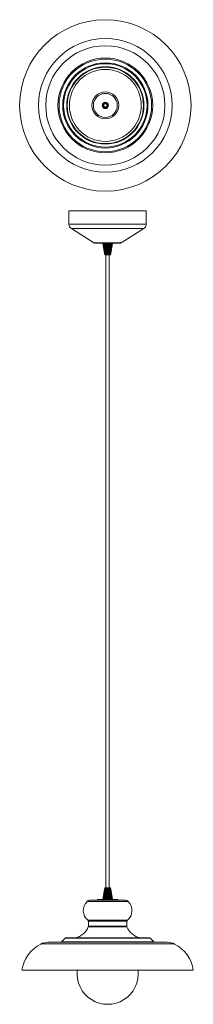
# Model space of a CAD drawing. Header units: millimetres. Extents: x -113 to 157, y -1399 to 129.
import ezdxf

# ---------------------------------------------------------------- set-up
doc = ezdxf.new("R2010")
doc.units = ezdxf.units.MM

msp = doc.modelspace()

# ---------------------------------------------------------------- linework, layer by layer
at = {"color": 7, "linetype": 'Continuous', "lineweight": 15}
for p, q in [((-36.2, -167.7), (-36.2, -188.3)), ((-36.2, -167.7), (83.8, -167.7)), ((83.8, -188.3), (83.8, -167.7)), ((-32.5, -195.1), (2.6, -217)), ((45, -217), (80, -195.1)), ((5.2, -217.7), (42.3, -217.7)), ((21.2, -235.7), (19.6, -217.7)), ((21.6, -235.7), (20.2, -217.7)), ((21.9, -235.7), (20.7, -217.7)), ((22.3, -235.7), (21.4, -217.7)), ((22.7, -235.7), (22, -217.7)), ((22.1, -217.7), (22.8, -235.7)), ((23.1, -235.7), (22.7, -217.7)), ((22.8, -217.7), (23.2, -235.7)), ((23.4, -217.7), (23.6, -235.7)), ((23.5, -235.7), (23.4, -217.7)), ((23.9, -235.7), (24, -217.7)), ((24.1, -217.7), (24, -235.7)), ((24.3, -235.7), (24.7, -217.7)), ((24.8, -217.7), (24.4, -235.7)), ((25.5, -217.7), (24.8, -235.7)), ((26.1, -217.7), (25.2, -235.7)), ((26.7, -217.7), (25.6, -235.7)), ((27.3, -217.7), (25.9, -235.7)), ((27.9, -217.7), (26.3, -235.7)), ((28.3, -235.7), (29.8, -226)), ((19.4, -235.7), (19.4, -235.7)), ((19.4, -235.7), (19.4, -235.7)), ((19.7, -235.7), (19.5, -235.7)), ((19.5, -235.7), (19.5, -235.7)), ((19.7, -235.7), (19.8, -235.7)), ((19.8, -235.7), (20.1, -235.7)), ((20.1, -235.7), (20.3, -235.7)), ((20.3, -235.7), (20.6, -235.7)), ((20.6, -235.7), (20.9, -235.7)), ((20.9, -235.7), (21.2, -235.7)), ((21.2, -235.7), (21.2, -1217.7)), ((21.3, -235.7), (21.6, -235.7)), ((21.6, -235.7), (22, -235.7)), ((22, -235.7), (25.1, -235.7)), ((25.1, -235.7), (25.5, -235.7)), ((25.5, -235.7), (25.9, -235.7)), ((25.9, -235.7), (26.3, -235.7)), ((26.3, -235.7), (26.6, -235.7)), ((26.4, -1217.7), (26.4, -235.7)), ((26.6, -235.7), (26.9, -235.7)), ((26.9, -235.7), (27.2, -235.7)), ((27.2, -235.7), (27.5, -235.7)), ((27.5, -235.7), (27.7, -235.7)), ((27.7, -235.7), (27.9, -235.7)), ((27.9, -235.7), (28.1, -235.7)), ((28.1, -235.7), (28.1, -235.7)), ((28.1, -235.7), (28.2, -235.7)), ((28.2, -235.7), (28.2, -235.7)), ((28.3, -235.7), (28.9, -231.8)), ((19.3, -1217.7), (17.8, -1227.5)), ((19.4, -1217.7), (19.4, -1217.7)), ((19.4, -1217.7), (19.4, -1217.7)), ((19.6, -1217.7), (19.5, -1217.7)), ((19.5, -1217.7), (19.5, -1217.7)), ((19.6, -1235.7), (21.3, -1217.7)), ((19.8, -1217.7), (19.7, -1217.7)), ((20.1, -1217.7), (19.8, -1217.7)), ((20.3, -1217.7), (20.1, -1217.7)), ((20.2, -1235.7), (21.6, -1217.7)), ((20.6, -1217.7), (20.3, -1217.7)), ((20.9, -1217.7), (20.6, -1217.7)), ((20.8, -1235.7), (22, -1217.7)), ((21.3, -1217.7), (20.9, -1217.7)), ((21.6, -1217.7), (21.3, -1217.7)), ((21.4, -1235.7), (22.3, -1217.7)), ((22, -1217.7), (21.6, -1217.7)), ((22.4, -1217.7), (22, -1217.7)), ((22.1, -1235.7), (22.7, -1217.7)), ((25.5, -1217.7), (22.4, -1217.7)), ((22.7, -1235.7), (23.1, -1217.7)), ((23.2, -1217.7), (22.8, -1235.7)), ((23.4, -1235.7), (23.5, -1217.7)), ((23.6, -1217.7), (23.5, -1235.7)), ((24.1, -1235.7), (23.9, -1217.7)), ((24, -1217.7), (24.2, -1235.7)), ((24.7, -1235.7), (24.3, -1217.7)), ((24.4, -1217.7), (24.8, -1235.7)), ((25.4, -1235.7), (24.7, -1217.7)), ((24.8, -1217.7), (25.5, -1235.7)), ((25.2, -1217.7), (26.1, -1235.7)), ((25.9, -1217.7), (25.5, -1217.7)), ((25.6, -1217.7), (26.8, -1235.7)), ((26.3, -1217.7), (25.9, -1217.7)), ((26, -1217.7), (27.4, -1235.7)), ((26.6, -1217.7), (26.3, -1217.7)), ((26.3, -1217.7), (27.9, -1235.7)), ((26.9, -1217.7), (26.6, -1217.7)), ((27.2, -1217.7), (26.9, -1217.7)), ((27.5, -1217.7), (27.2, -1217.7)), ((27.7, -1217.7), (27.5, -1217.7)), ((27.9, -1217.7), (27.7, -1217.7)), ((27.9, -1217.7), (28.1, -1217.7)), ((28.1, -1217.7), (28.1, -1217.7)), ((28.2, -1217.7), (28.2, -1217.7)), ((28.2, -1217.7), (28.2, -1217.7)), ((28.2, -1217.7), (28.2, -1217.7)), ((51.5, -1237.2), (-3.9, -1237.2)), ((7.8, -1236.2), (7.8, -1236.7)), ((39.3, -1235.7), (8.3, -1235.7)), ((39.8, -1236.7), (39.8, -1236.2)), ((-6.1, -1269.7), (-6.1, -1277.4)), ((53.7, -1277.4), (53.7, -1269.7)), ((-42.3, -1295.9), (-48, -1301.5)), ((88.5, -1295.3), (-40.9, -1295.3)), ((95.6, -1301.5), (89.9, -1295.9)), ((116.3, -1302.3), (-68.7, -1302.3)), ((156.8, -1345.7), (-109.2, -1345.7))]:
    msp.add_line(p, q, dxfattribs=at)
at = {"color": 8, "linetype": 'Continuous', "lineweight": 15}
for p, q in [((-36.2, -188.3), (83.8, -188.3)), ((-32.5, -195.1), (80, -195.1)), ((2.6, -217), (45, -217)), ((20.3, -229.9), (19.1, -217.7)), ((26.6, -1217.9), (28.5, -1235.7)), ((39.8, -1236.2), (7.8, -1236.2)), ((39.8, -1236.7), (7.8, -1236.7)), ((55.7, -1239), (-8.1, -1239)), ((54.4, -1268.2), (-6.8, -1268.2)), ((53.8, -1278.1), (-6.2, -1278.1)), ((53.7, -1269.7), (-6.1, -1269.7)), ((53.7, -1277.4), (-6.1, -1277.4)), ((89.9, -1295.9), (-42.3, -1295.9)), ((74.1, -1295.2), (-26.5, -1295.2)), ((127.5, -1304.9), (-80, -1304.9)), ((95.6, -1301.5), (-48, -1301.5))]:
    msp.add_line(p, q, dxfattribs=at)
at = {"color": 7, "linetype": 'Continuous', "lineweight": 15, "flags": 128}
for points in [[(16.5, -217.7), (17.1, -221.7), (19.3, -235.7)], [(16.5, -217.7), (16.5, -217.8), (16.6, -218.2), (16.8, -219.8), (17.8, -226.1), (19.3, -235.7)], [(19.3, -235.7), (19.3, -235.6), (19.2, -235.3), (19, -233.7), (18, -227.3), (16.5, -217.7)], [(16.5, -217.7), (16.5, -217.8), (16.6, -218.2), (16.8, -219.8), (17.8, -226.1), (19.3, -235.7)], [(16.6, -217.7), (17.2, -221.7), (19.4, -235.7)], [(16.6, -217.7), (16.7, -217.8), (16.7, -218.2), (17, -219.8), (17.9, -226.1), (19.4, -235.7)], [(16.6, -217.7), (18.8, -232.2), (19.4, -235.7)], [(19.3, -235.7), (19.3, -235.6), (19.3, -235.3), (19, -233.7), (18.1, -227.3), (16.6, -217.7)], [(19.4, -235.7), (19.4, -235.6), (19.3, -235.3), (19.1, -233.7), (18.2, -227.3), (16.7, -217.7)], [(16.8, -217.7), (17.4, -221.7), (19.5, -235.7)], [(16.8, -217.7), (16.8, -217.8), (16.9, -218.2), (17.1, -219.8), (18.1, -226.1), (19.5, -235.7)], [(16.8, -217.7), (18.9, -232.2), (19.5, -235.7)], [(19.5, -235.7), (19.5, -235.6), (19.5, -235.3), (19.2, -233.7), (18.3, -227.3), (16.9, -217.7)], [(17, -217.7), (17.6, -221.7), (19.7, -235.7)], [(17, -217.7), (17.1, -217.8), (17.1, -218.2), (17.3, -219.8), (18.3, -226.1), (19.7, -235.7)], [(17, -217.7), (19.1, -232.2), (19.6, -235.7)], [(19.7, -235.7), (19.7, -235.6), (19.6, -235.3), (19.4, -233.7), (18.5, -227.3), (17.2, -217.7)], [(17.3, -217.7), (17.9, -221.7), (19.8, -235.7)], [(17.3, -217.7), (17.4, -217.8), (17.4, -218.2), (17.6, -219.8), (18.5, -226.1), (19.8, -235.7)], [(17.3, -217.7), (19.3, -232.2), (19.8, -235.7)], [(19.9, -235.7), (19.9, -235.6), (19.8, -235.3), (19.6, -233.7), (18.8, -227.3), (17.5, -217.7)], [(17.6, -217.7), (19.5, -232.2), (20, -235.7)], [(17.7, -217.7), (18.2, -221.7), (20.1, -235.7)], [(17.7, -217.7), (17.7, -217.8), (17.8, -218.2), (18, -219.8), (18.8, -226.1), (20.1, -235.7)], [(20.1, -235.7), (20.1, -235.6), (20.1, -235.3), (19.9, -233.7), (19.1, -227.3), (17.9, -217.7)], [(18, -217.7), (19.8, -232.2), (20.2, -235.7)], [(18.1, -217.7), (18.6, -221.7), (20.3, -235.7)], [(18.1, -217.7), (18.1, -217.8), (18.2, -218.2), (18.4, -219.8), (19.1, -226.1), (20.3, -235.7)], [(20.4, -235.7), (20.4, -235.6), (20.4, -235.3), (20.2, -233.7), (19.5, -227.3), (18.4, -217.7)], [(18.4, -217.7), (20.1, -232.2), (20.5, -235.7)], [(18.6, -217.7), (19, -221.7), (20.6, -235.7)], [(18.6, -217.7), (18.6, -217.8), (18.6, -218.2), (18.8, -219.8), (19.5, -226.1), (20.6, -235.7)], [(20.7, -235.7), (20.7, -235.6), (20.7, -235.3), (20.5, -233.7), (19.9, -227.3), (18.9, -217.7)], [(18.9, -217.7), (20.4, -232.2), (20.8, -235.7)], [(19.1, -217.7), (19.5, -221.7), (20.9, -235.7)], [(19.1, -217.7), (19.1, -217.8), (19.1, -218.2), (19.3, -219.8), (20, -226.1), (20.9, -235.7)], [(21, -235.7), (21, -235.6), (21, -235.3), (20.9, -233.7), (20.3, -227.3), (19.4, -217.7)], [(19.5, -217.7), (20.8, -232.2), (21.1, -235.7)], [(19.6, -217.7), (20, -221.7), (21.3, -235.7)], [(19.6, -217.7), (19.6, -217.8), (19.7, -218.2), (19.8, -219.8), (20.4, -226.1), (21.3, -235.7)], [(21.4, -235.7), (21.4, -235.6), (21.4, -235.3), (21.2, -233.7), (20.7, -227.3), (20, -217.7)], [(20, -217.7), (21.2, -232.2), (21.5, -235.7)], [(20.2, -217.7), (20.5, -221.7), (21.6, -235.7)], [(20.2, -217.7), (20.2, -217.8), (20.3, -218.2), (20.4, -219.8), (20.9, -226.1), (21.7, -235.7)], [(21.8, -235.7), (21.8, -235.6), (21.7, -235.3), (21.6, -233.7), (21.2, -227.3), (20.6, -217.7)], [(20.6, -217.7), (21.6, -232.2), (21.8, -235.7)], [(20.8, -217.7), (21.1, -221.7), (22, -235.7)], [(20.8, -217.7), (20.9, -217.8), (20.9, -218.2), (21, -219.8), (21.4, -226.1), (22, -235.7)], [(22.2, -235.7), (22.2, -235.6), (22.1, -235.3), (22.1, -233.7), (21.7, -227.3), (21.2, -217.7)], [(21.3, -217.7), (22, -232.2), (22.2, -235.7)], [(21.5, -217.7), (21.5, -217.8), (21.5, -218.2), (21.6, -219.8), (21.9, -226.1), (22.4, -235.7)], [(22.4, -235.7), (21.9, -226.8), (21.9, -226.7), (21.5, -217.7)], [(22.6, -235.7), (22.6, -235.6), (22.5, -235.3), (22.5, -233.7), (22.2, -227.3), (21.9, -217.7)], [(21.9, -217.7), (22.5, -232.2), (22.6, -235.7)], [(22.8, -235.7), (22.5, -226.8), (22.5, -226.7), (22.1, -217.7)], [(22.2, -217.7), (22.2, -217.8), (22.2, -218.2), (22.2, -219.8), (22.5, -226.1), (22.9, -235.7)], [(23, -235.7), (23, -235.6), (23, -235.3), (22.9, -233.7), (22.8, -227.3), (22.6, -217.7)], [(22.6, -217.7), (23, -232.2), (23, -235.7)], [(23.2, -235.7), (23, -226.8), (23, -226.7), (22.8, -217.7)], [(22.9, -217.7), (22.9, -217.8), (22.9, -218.2), (22.9, -219.8), (23, -226.1), (23.3, -235.7)], [(23.4, -235.7), (23.4, -235.6), (23.4, -235.3), (23.4, -233.7), (23.3, -227.3), (23.3, -217.7)], [(23.3, -217.7), (23.4, -232.2), (23.5, -235.7)], [(23.5, -217.7), (23.5, -217.8), (23.5, -218.2), (23.6, -219.8), (23.6, -226.1), (23.7, -235.7)], [(23.7, -235.7), (23.6, -226.8), (23.6, -226.7), (23.5, -217.7)], [(23.8, -235.7), (23.8, -235.6), (23.8, -235.3), (23.8, -233.7), (23.9, -227.3), (24, -217.7)], [(24, -217.7), (23.9, -232.2), (23.9, -235.7)], [(24.2, -217.7), (24.2, -217.8), (24.2, -218.2), (24.2, -219.8), (24.2, -226.1), (24.1, -235.7)], [(24.1, -235.7), (24.1, -226.8), (24.1, -226.7), (24.2, -217.7)], [(24.3, -235.7), (24.3, -235.6), (24.3, -235.3), (24.3, -233.7), (24.4, -227.3), (24.6, -217.7)], [(24.7, -217.7), (24.4, -232.2), (24.3, -235.7)], [(24.5, -235.7), (24.7, -226.8), (24.7, -226.7), (24.9, -217.7)], [(24.9, -217.7), (24.9, -217.8), (24.9, -218.2), (24.9, -219.8), (24.8, -226.1), (24.6, -235.7)], [(24.7, -235.7), (24.7, -235.6), (24.7, -235.3), (24.8, -233.7), (25, -227.3), (25.3, -217.7)], [(25.4, -217.7), (24.8, -232.2), (24.7, -235.7)], [(24.9, -235.7), (25.2, -226.8), (25.2, -226.7), (25.6, -217.7)], [(25.6, -217.7), (25.6, -217.8), (25.6, -218.2), (25.5, -219.8), (25.3, -226.1), (25, -235.7)], [(25.1, -235.7), (25.6, -226), (26, -217.7)], [(25.1, -235.7), (25.1, -235.6), (25.1, -235.3), (25.2, -233.7), (25.5, -227.3), (26, -217.7)], [(25.3, -235.7), (25.8, -226.8), (25.8, -226.7), (26.2, -217.7)], [(26.3, -217.7), (26.3, -217.8), (26.2, -218.2), (26.2, -219.8), (25.9, -226.1), (25.4, -235.7)], [(25.5, -235.7), (26.2, -226), (26.7, -217.7)], [(25.5, -235.7), (25.5, -235.6), (25.5, -235.3), (25.6, -233.7), (26, -227.3), (26.7, -217.7)], [(25.7, -235.7), (26.3, -226.8), (26.3, -226.7), (26.9, -217.7)], [(26.9, -217.7), (26.9, -217.8), (26.9, -218.2), (26.8, -219.8), (26.4, -226.1), (25.8, -235.7)], [(25.9, -235.7), (26.7, -226), (27.3, -217.7)], [(25.9, -235.7), (25.9, -235.6), (25.9, -235.3), (26, -233.7), (26.5, -227.3), (27.3, -217.7)], [(27.5, -217.7), (27.5, -217.8), (27.5, -218.2), (27.4, -219.8), (26.9, -226.1), (26.1, -235.7)], [(26.1, -235.7), (26.8, -226.8), (26.8, -226.7), (27.5, -217.7)], [(26.3, -235.7), (27.2, -226), (27.9, -217.7)], [(26.3, -235.7), (26.3, -235.6), (26.3, -235.3), (26.4, -233.7), (27, -227.3), (27.9, -217.7)], [(26.4, -235.7), (27.2, -226.8), (27.2, -226.7), (28, -217.7)], [(28.1, -217.7), (28.1, -217.8), (28.1, -218.2), (27.9, -219.8), (27.4, -226.1), (26.5, -235.7)], [(26.6, -235.7), (27.6, -226), (28.4, -217.7)], [(26.6, -235.7), (26.6, -235.6), (26.7, -235.3), (26.8, -233.7), (27.5, -227.3), (28.4, -217.7)], [(28.6, -217.7), (28.6, -217.8), (28.6, -218.2), (28.4, -219.8), (27.8, -226.1), (26.8, -235.7)], [(26.8, -235.7), (27.7, -226.8), (27.7, -226.7), (28.6, -217.7)], [(26.9, -235.7), (28, -226), (29, -217.7)], [(26.9, -235.7), (26.9, -235.6), (27, -235.3), (27.2, -233.7), (27.9, -227.3), (28.9, -217.7)], [(29.1, -217.7), (29.1, -217.8), (29.1, -218.2), (28.9, -219.8), (28.2, -226.1), (27.1, -235.7)], [(27.1, -235.7), (28.1, -226.8), (28.1, -226.7), (29.1, -217.7)], [(27.2, -235.7), (28.4, -226), (29.4, -217.7)], [(27.2, -235.7), (27.2, -235.6), (27.3, -235.3), (27.5, -233.7), (28.2, -227.3), (29.4, -217.7)], [(27.3, -235.7), (28.4, -226.8), (28.4, -226.7), (29.5, -217.7)], [(29.6, -217.7), (29.6, -217.8), (29.5, -218.2), (29.3, -219.8), (28.6, -226.1), (27.4, -235.7)], [(27.5, -235.7), (28.8, -226), (29.8, -217.7)], [(27.5, -235.7), (27.5, -235.6), (27.5, -235.3), (27.7, -233.7), (28.6, -227.3), (29.8, -217.7)], [(30, -217.7), (30, -217.8), (29.9, -218.2), (29.7, -219.8), (28.9, -226.1), (27.6, -235.7)], [(27.6, -235.7), (28.7, -226.8), (28.8, -226.7), (29.9, -217.7)], [(27.7, -235.7), (29.1, -226), (30.2, -217.7)], [(27.7, -235.7), (27.7, -235.6), (27.8, -235.3), (28, -233.7), (28.9, -227.3), (30.2, -217.7)], [(30.3, -217.7), (30.3, -217.8), (30.3, -218.2), (30, -219.8), (29.2, -226.1), (27.8, -235.7)], [(27.8, -235.7), (29, -226.8), (29, -226.7), (30.3, -217.7)], [(27.9, -235.7), (29.3, -226), (30.5, -217.7)], [(27.9, -235.7), (27.9, -235.6), (28, -235.3), (28.2, -233.7), (29.1, -227.3), (30.5, -217.7)], [(30.6, -217.7), (30.6, -217.8), (30.5, -218.2), (30.3, -219.8), (29.4, -226.1), (28, -235.7)], [(28, -235.7), (29.2, -226.8), (29.3, -226.7), (30.5, -217.7)], [(28.1, -235.7), (29.5, -226), (30.7, -217.7)], [(28.1, -235.7), (28.1, -235.6), (28.1, -235.3), (28.4, -233.7), (29.3, -227.3), (30.7, -217.7)], [(28.1, -235.7), (29.4, -226.8), (29.4, -226.7), (30.8, -217.7)], [(30.8, -217.7), (30.8, -217.8), (30.7, -218.2), (30.5, -219.8), (29.6, -226.1), (28.1, -235.7)], [(28.2, -235.7), (29.7, -226), (30.9, -217.7)], [(28.2, -235.7), (29.7, -226), (31, -217.7)], [(28.2, -235.7), (28.2, -235.6), (28.2, -235.3), (28.5, -233.7), (29.4, -227.3), (30.9, -217.7)], [(28.2, -235.7), (29.5, -226.8), (29.6, -226.7), (30.9, -217.7)], [(31, -217.7), (31, -217.8), (30.9, -218.2), (30.7, -219.8), (29.7, -226.1), (28.2, -235.7)], [(28.2, -235.7), (28.3, -235.6), (28.3, -235.3), (28.6, -233.7), (29.5, -227.3), (31, -217.7)], [(31.1, -217.7), (31, -217.8), (31, -218.2), (30.7, -219.8), (29.8, -226.1), (28.3, -235.7)], [(28.3, -235.7), (28.3, -235.6), (28.4, -235.3), (28.6, -233.7), (29.6, -227.3), (31.1, -217.7)], [(31.1, -217.7), (31.1, -217.8), (31, -218.2), (30.8, -219.8), (29.8, -226.1), (28.9, -231.8)], [(19.3, -1217.7), (17.8, -1227.5), (16.5, -1235.7)], [(19.3, -1217.7), (19.3, -1217.8), (19.2, -1218.2), (19, -1219.8), (18, -1226.1), (16.5, -1235.7)], [(16.5, -1235.7), (16.5, -1235.6), (16.6, -1235.3), (16.8, -1233.7), (17.8, -1227.3), (19.3, -1217.7)], [(19.3, -1217.7), (19.3, -1217.8), (19.2, -1218.2), (19, -1219.8), (18, -1226.1), (16.5, -1235.7)], [(19.4, -1217.7), (17.9, -1227.5), (16.6, -1235.7)], [(19.4, -1217.7), (19.4, -1217.8), (19.3, -1218.2), (19.1, -1219.8), (18.1, -1226.1), (16.6, -1235.7)], [(19.4, -1217.7), (18, -1226.6), (18, -1226.7), (16.6, -1235.7)], [(16.6, -1235.7), (16.6, -1235.6), (16.7, -1235.3), (16.9, -1233.7), (17.9, -1227.3), (19.3, -1217.7)], [(16.7, -1235.7), (16.7, -1235.6), (16.8, -1235.3), (17, -1233.7), (18, -1227.3), (19.4, -1217.7)], [(19.5, -1217.7), (18, -1227.5), (16.8, -1235.7)], [(19.5, -1217.7), (19.5, -1217.8), (19.4, -1218.2), (19.2, -1219.8), (18.2, -1226.1), (16.8, -1235.7)], [(19.5, -1217.7), (18.1, -1226.6), (18.1, -1226.7), (16.8, -1235.7)], [(16.9, -1235.7), (17, -1235.6), (17, -1235.3), (17.2, -1233.7), (18.2, -1227.3), (19.5, -1217.7)], [(19.7, -1217.7), (18.2, -1227.5), (17, -1235.7)], [(19.6, -1217.7), (18.3, -1226.6), (18.3, -1226.7), (17, -1235.7)], [(19.7, -1217.7), (19.6, -1217.8), (19.6, -1218.2), (19.4, -1219.8), (18.4, -1226.1), (17.1, -1235.7)], [(17.2, -1235.7), (17.2, -1235.6), (17.3, -1235.3), (17.5, -1233.7), (18.4, -1227.3), (19.7, -1217.7)], [(19.8, -1217.7), (18.5, -1227.5), (17.3, -1235.7)], [(19.8, -1217.7), (18.5, -1226.6), (18.5, -1226.7), (17.3, -1235.7)], [(19.8, -1217.7), (19.8, -1217.8), (19.8, -1218.2), (19.6, -1219.8), (18.7, -1226.1), (17.4, -1235.7)], [(17.6, -1235.7), (17.6, -1235.6), (17.6, -1235.3), (17.8, -1233.7), (18.7, -1227.3), (19.9, -1217.7)], [(20, -1217.7), (18.8, -1226.6), (18.8, -1226.7), (17.6, -1235.7)], [(20.1, -1217.7), (18.8, -1227.5), (17.7, -1235.7)], [(20.1, -1217.7), (20.1, -1217.8), (20, -1218.2), (19.8, -1219.8), (19, -1226.1), (17.7, -1235.7)], [(17.9, -1235.7), (18, -1235.6), (18, -1235.3), (18.2, -1233.7), (19, -1227.3), (20.1, -1217.7)], [(20.2, -1217.7), (19.1, -1226.6), (19.1, -1226.7), (18, -1235.7)], [(20.3, -1217.7), (19.1, -1227.5), (18.1, -1235.7)], [(20.3, -1217.7), (20.3, -1217.8), (20.3, -1218.2), (20.1, -1219.8), (19.3, -1226.1), (18.1, -1235.7)], [(18.4, -1235.7), (18.4, -1235.6), (18.4, -1235.3), (18.6, -1233.7), (19.3, -1227.3), (20.4, -1217.7)], [(20.5, -1217.7), (19.5, -1226.6), (19.5, -1226.7), (18.4, -1235.7)], [(20.6, -1217.7), (19.5, -1227.5), (18.6, -1235.7)], [(20.6, -1217.7), (20.6, -1217.8), (20.6, -1218.2), (20.4, -1219.8), (19.7, -1226.1), (18.6, -1235.7)], [(18.9, -1235.7), (18.9, -1235.6), (18.9, -1235.3), (19.1, -1233.7), (19.7, -1227.3), (20.7, -1217.7)], [(20.8, -1217.7), (19.9, -1226.6), (19.9, -1226.7), (18.9, -1235.7)], [(20.9, -1217.7), (19.9, -1227.5), (19.1, -1235.7)], [(20.9, -1217.7), (20.9, -1217.8), (20.9, -1218.2), (20.7, -1219.8), (20.1, -1226.1), (19.1, -1235.7)], [(19.4, -1235.7), (19.4, -1235.6), (19.5, -1235.3), (19.6, -1233.7), (20.2, -1227.3), (21, -1217.7)], [(21.1, -1217.7), (20.3, -1226.6), (20.3, -1226.7), (19.5, -1235.7)], [(21.3, -1217.7), (20.4, -1227.5), (19.6, -1235.7)], [(21.3, -1217.7), (21.3, -1217.8), (21.2, -1218.2), (21.1, -1219.8), (20.5, -1226.1), (19.7, -1235.7)], [(20, -1235.7), (20, -1235.6), (20, -1235.3), (20.2, -1233.7), (20.6, -1227.3), (21.4, -1217.7)], [(21.4, -1217.7), (20.8, -1226.6), (20.7, -1226.7), (20.1, -1235.7)], [(21.6, -1217.7), (20.9, -1227.5), (20.2, -1235.7)], [(21.6, -1217.7), (21.6, -1217.8), (21.6, -1218.2), (21.5, -1219.8), (21, -1226.1), (20.2, -1235.7)], [(20.6, -1235.7), (20.6, -1235.6), (20.6, -1235.3), (20.7, -1233.7), (21.1, -1227.3), (21.8, -1217.7)], [(21.8, -1217.7), (21.2, -1226.6), (21.2, -1226.7), (20.7, -1235.7)], [(22, -1217.7), (21.4, -1227.5), (20.8, -1235.7)], [(22, -1217.7), (22, -1217.8), (22, -1218.2), (21.9, -1219.8), (21.5, -1226.1), (20.9, -1235.7)], [(21.2, -1235.7), (21.2, -1235.6), (21.3, -1235.3), (21.3, -1233.7), (21.7, -1227.3), (22.2, -1217.7)], [(22.2, -1217.7), (21.8, -1226.6), (21.8, -1226.7), (21.3, -1235.7)], [(22.4, -1217.7), (21.9, -1227.5), (21.5, -1235.7)], [(22.4, -1217.7), (22.4, -1217.8), (22.4, -1218.2), (22.3, -1219.8), (22, -1226.1), (21.5, -1235.7)], [(21.9, -1235.7), (21.9, -1235.6), (21.9, -1235.3), (22, -1233.7), (22.2, -1227.3), (22.6, -1217.7)], [(22.6, -1217.7), (22.3, -1226.6), (22.3, -1226.7), (22, -1235.7)], [(22.1, -1235.7), (22.7, -1221.2), (22.8, -1217.7)], [(22.8, -1217.7), (22.8, -1217.8), (22.8, -1218.2), (22.8, -1219.8), (22.5, -1226.1), (22.2, -1235.7)], [(22.6, -1235.7), (22.6, -1235.6), (22.6, -1235.3), (22.6, -1233.7), (22.8, -1227.3), (23, -1217.7)], [(23, -1217.7), (22.8, -1226.6), (22.8, -1226.7), (22.6, -1235.7)], [(22.8, -1235.7), (23.1, -1221.2), (23.2, -1217.7)], [(23.3, -1217.7), (23.3, -1217.8), (23.3, -1218.2), (23.2, -1219.8), (23.1, -1226.1), (22.9, -1235.7)], [(23.3, -1235.7), (23.3, -1235.6), (23.3, -1235.3), (23.3, -1233.7), (23.3, -1227.3), (23.4, -1217.7)], [(23.5, -1217.7), (23.4, -1226.6), (23.4, -1226.7), (23.3, -1235.7)], [(23.5, -1235.7), (23.6, -1221.2), (23.6, -1217.7)], [(23.7, -1217.7), (23.7, -1217.8), (23.7, -1218.2), (23.7, -1219.8), (23.6, -1226.1), (23.6, -1235.7)], [(24, -1235.7), (24, -1235.6), (24, -1235.3), (24, -1233.7), (23.9, -1227.3), (23.8, -1217.7)], [(23.9, -1217.7), (23.9, -1226.6), (23.9, -1226.7), (24, -1235.7)], [(24.1, -1217.7), (24.1, -1217.8), (24.1, -1218.2), (24.1, -1219.8), (24.2, -1226.1), (24.3, -1235.7)], [(24.2, -1235.7), (24.1, -1221.2), (24.1, -1217.7)], [(24.7, -1235.7), (24.7, -1235.6), (24.6, -1235.3), (24.6, -1233.7), (24.5, -1227.3), (24.3, -1217.7)], [(24.3, -1217.7), (24.5, -1226.6), (24.5, -1226.7), (24.7, -1235.7)], [(24.9, -1235.7), (24.6, -1221.2), (24.5, -1217.7)], [(24.6, -1217.7), (24.6, -1217.8), (24.6, -1218.2), (24.6, -1219.8), (24.7, -1226.1), (24.9, -1235.7)], [(25.3, -1235.7), (25.3, -1235.6), (25.3, -1235.3), (25.3, -1233.7), (25, -1227.3), (24.7, -1217.7)], [(24.7, -1217.7), (25, -1226.6), (25.1, -1226.7), (25.4, -1235.7)], [(25.6, -1235.7), (25, -1221.2), (24.9, -1217.7)], [(25, -1217.7), (25, -1217.8), (25, -1218.2), (25, -1219.8), (25.3, -1226.1), (25.6, -1235.7)], [(26, -1235.7), (26, -1235.6), (26, -1235.3), (25.9, -1233.7), (25.6, -1227.3), (25.1, -1217.7)], [(25.1, -1217.7), (25.6, -1226.6), (25.6, -1226.7), (26, -1235.7)], [(26.2, -1235.7), (25.5, -1221.2), (25.3, -1217.7)], [(25.4, -1217.7), (25.4, -1217.8), (25.4, -1218.2), (25.5, -1219.8), (25.8, -1226.1), (26.3, -1235.7)], [(26.7, -1235.7), (26.4, -1231.8), (25.5, -1217.7)], [(26.7, -1235.7), (26.7, -1235.6), (26.6, -1235.3), (26.5, -1233.7), (26.1, -1227.3), (25.5, -1217.7)], [(26.9, -1235.7), (25.9, -1221.2), (25.7, -1217.7)], [(25.8, -1217.7), (25.8, -1217.8), (25.8, -1218.2), (25.9, -1219.8), (26.3, -1226.1), (26.9, -1235.7)], [(27.3, -1235.7), (27, -1231.8), (25.9, -1217.7)], [(27.3, -1235.7), (27.3, -1235.6), (27.3, -1235.3), (27.1, -1233.7), (26.6, -1227.3), (25.9, -1217.7)], [(26.1, -1217.7), (26.2, -1217.8), (26.2, -1218.2), (26.3, -1219.8), (26.8, -1226.1), (27.5, -1235.7)], [(27.5, -1235.7), (26.4, -1221.2), (26.1, -1217.7)], [(27.9, -1235.7), (27.5, -1231.8), (26.3, -1217.7)], [(27.9, -1235.7), (27.9, -1235.6), (27.8, -1235.3), (27.7, -1233.7), (27.1, -1227.3), (26.3, -1217.7)], [(28.1, -1235.7), (26.7, -1221.2), (26.4, -1217.7)], [(26.5, -1217.7), (26.5, -1217.8), (26.5, -1218.2), (26.7, -1219.8), (27.3, -1226.1), (28.1, -1235.7)], [(28.5, -1235.7), (28, -1231.8), (26.6, -1217.7)], [(28.4, -1235.7), (28.4, -1235.6), (28.4, -1235.3), (28.2, -1233.7), (27.6, -1227.3), (26.6, -1217.7)], [(26.8, -1217.7), (26.8, -1217.8), (26.9, -1218.2), (27, -1219.8), (27.7, -1226.1), (28.7, -1235.7)], [(28.6, -1235.7), (27.1, -1221.2), (26.8, -1217.7)], [(29, -1235.7), (28.5, -1231.8), (26.9, -1217.7)], [(29, -1235.7), (28.9, -1235.6), (28.9, -1235.3), (28.7, -1233.7), (28, -1227.3), (26.9, -1217.7)], [(27.1, -1217.7), (27.1, -1217.8), (27.2, -1218.2), (27.4, -1219.8), (28.1, -1226.1), (29.2, -1235.7)], [(29.1, -1235.7), (27.5, -1221.2), (27.1, -1217.7)], [(29.4, -1235.7), (28.9, -1231.8), (27.2, -1217.7)], [(29.4, -1235.7), (29.4, -1235.6), (29.4, -1235.3), (29.2, -1233.7), (28.4, -1227.3), (27.2, -1217.7)], [(29.5, -1235.7), (27.8, -1221.2), (27.3, -1217.7)], [(27.4, -1217.7), (27.4, -1217.8), (27.5, -1218.2), (27.7, -1219.8), (28.4, -1226.1), (29.6, -1235.7)], [(29.8, -1235.7), (29.3, -1231.8), (27.5, -1217.7)], [(29.8, -1235.7), (29.8, -1235.6), (29.8, -1235.3), (29.6, -1233.7), (28.7, -1227.3), (27.5, -1217.7)], [(27.6, -1217.7), (27.6, -1217.8), (27.7, -1218.2), (27.9, -1219.8), (28.7, -1226.1), (30, -1235.7)], [(29.9, -1235.7), (28, -1221.2), (27.6, -1217.7)], [(30.2, -1235.7), (29.6, -1231.8), (27.7, -1217.7)], [(30.2, -1235.7), (30.2, -1235.6), (30.1, -1235.3), (29.9, -1233.7), (29, -1227.3), (27.7, -1217.7)], [(27.8, -1217.7), (27.9, -1217.8), (27.9, -1218.2), (28.1, -1219.8), (29, -1226.1), (30.3, -1235.7)], [(30.3, -1235.7), (28.3, -1221.2), (27.8, -1217.7)], [(30.5, -1235.7), (29.9, -1231.8), (27.9, -1217.7)], [(30.5, -1235.7), (30.5, -1235.6), (30.4, -1235.3), (30.2, -1233.7), (29.3, -1227.3), (27.9, -1217.7)], [(28, -1217.7), (28, -1217.8), (28.1, -1218.2), (28.3, -1219.8), (29.2, -1226.1), (30.6, -1235.7)], [(30.5, -1235.7), (28.5, -1221.2), (28, -1217.7)], [(30.7, -1235.7), (30.7, -1235.6), (30.7, -1235.3), (30.4, -1233.7), (29.5, -1227.3), (28, -1217.7)], [(30.7, -1235.7), (30.1, -1231.8), (28.1, -1217.7)], [(28.1, -1217.7), (28.1, -1217.8), (28.2, -1218.2), (28.4, -1219.8), (29.4, -1226.1), (30.8, -1235.7)], [(30.8, -1235.7), (28.6, -1221.2), (28.1, -1217.7)], [(30.9, -1235.7), (30.3, -1231.8), (28.2, -1217.7)], [(31, -1235.7), (30.4, -1231.8), (28.2, -1217.7)], [(30.9, -1235.7), (30.9, -1235.6), (30.8, -1235.3), (30.6, -1233.7), (29.6, -1227.3), (28.2, -1217.7)], [(30.9, -1235.7), (28.7, -1221.2), (28.2, -1217.7)], [(28.2, -1217.7), (28.2, -1217.8), (28.3, -1218.2), (28.5, -1219.8), (29.5, -1226.1), (31, -1235.7)], [(31, -1235.7), (31, -1235.6), (31, -1235.3), (30.7, -1233.7), (29.7, -1227.3), (28.2, -1217.7)], [(28.3, -1217.7), (28.3, -1217.8), (28.3, -1218.2), (28.6, -1219.8), (29.6, -1226.1), (31.1, -1235.7)], [(31.1, -1235.7), (31.1, -1235.6), (31, -1235.3), (30.8, -1233.7), (29.8, -1227.3), (28.3, -1217.7)], [(28.3, -1217.7), (28.3, -1217.8), (28.4, -1218.2), (28.6, -1219.8), (29.6, -1226.1), (31.1, -1235.7)]]:
    msp.add_lwpolyline(points, dxfattribs=at)
at = {"color": 7, "linetype": 'Continuous', "lineweight": 15}
for radius in [133, 103.7, 92.5, 73.5, 71.8, 66.1, 64.7, 60, 59.2, 55.8, 20.8, 18.6, 5, 3.49, 2.62]:
    msp.add_circle((20.2, -4), radius, dxfattribs=at)
for centre, radius, start, end in [((-28.2, -188.3), 8, 180, 237.9946), ((75.8, -188.3), 8, 302.0054, 0), ((5.2, -212.7), 5, 237.9946, 270), ((42.3, -212.7), 5, 270, 302.0054), ((-3.9, -1243.2), 6, 90, 134.6179), ((7.3, -1236.7), 0.5, 270, 0), ((8.3, -1236.2), 0.5, 90, 180), ((39.3, -1236.2), 0.5, 0, 90), ((40.3, -1236.7), 0.5, 180, 270), ((51.5, -1243.2), 6, 45.3821, 90), ((5.7, -1253), 19.7, 134.6179, 230.4045), ((41.9, -1253), 19.7, 309.5955, 45.3821), ((-31.3, -1269), 26.7, 280.3031, 340.1186), ((-8.1, -1269.7), 2, 0, 50.4045), ((-8.1, -1277.4), 2, 340.1186, 360), ((55.7, -1269.7), 2, 129.5955, 180), ((55.7, -1277.4), 2, 180, 199.8814), ((78.9, -1269), 26.7, 199.8814, 259.6969), ((-40.9, -1297.3), 2, 90, 135), ((-26.9, -1293.3), 2, 270, 280.3031), ((74.5, -1293.3), 2, 259.6969, 270), ((88.5, -1297.3), 2, 45, 90), ((-55.7, -1353.2), 54, 116.6807, 172.0515), ((-68.7, -1327.3), 25, 90, 116.6807), ((-49.8, -1299.8), 2.5, 270, 315), ((97.3, -1299.8), 2.5, 225, 270), ((116.3, -1327.3), 25, 63.3193, 90), ((103.3, -1353.2), 54, 7.9485, 63.3193), ((23.8, -1351), 47.5, 173.642, 6.358)]:
    msp.add_arc(centre, radius, start, end, dxfattribs=at)

doc.saveas('drawing.dxf')
